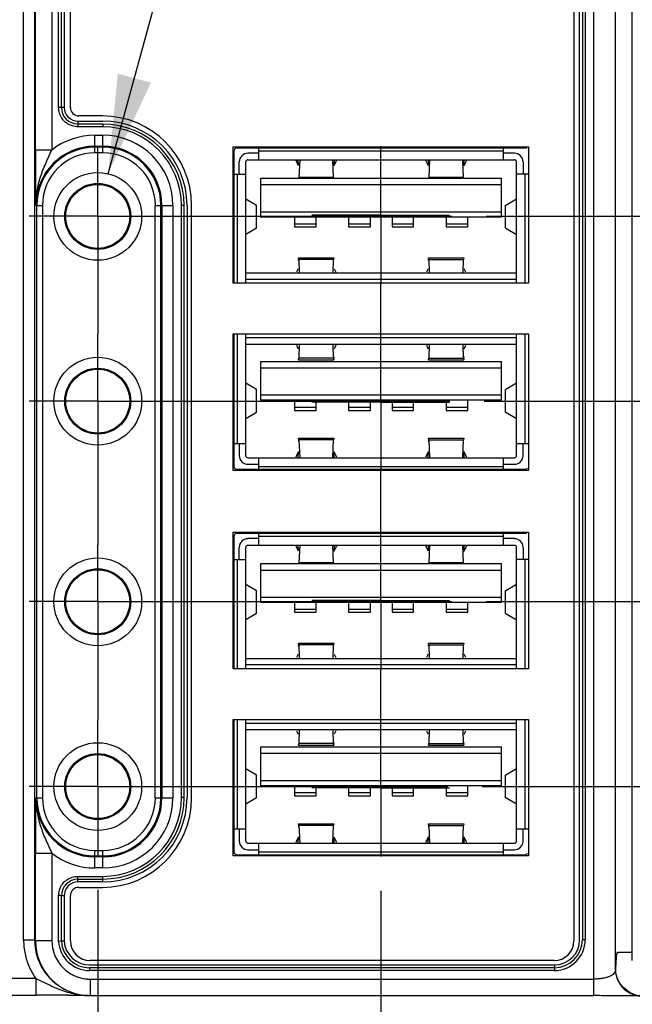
# Model space of a CAD drawing. Header units: inches. Extents: x 0 to 34, y 0 to 22.
# Tile 36 of 68: x 10.2 to 11.3, y 14.8 to 16.6. Entities that reach past the tile are written whole.
import ezdxf

# ---------------------------------------------------------------- set-up
doc = ezdxf.new("R2010")
doc.units = ezdxf.units.IN
doc.header["$LTSCALE"] = 1.87
doc.header["$MEASUREMENT"] = 0
doc.linetypes.add('CENTER', pattern=[0.6, 0.375, -0.075, 0.075, -0.075])
doc.layers.get('0').update_dxf_attribs({"linetype": 'CONTINUOUS'})
for name, color, linetype in [('DEFAULT_1', 7, 'CENTER'), ('DETAIL', 7, 'CONTINUOUS'), ('DIMENSIONS', 7, 'CONTINUOUS')]:
    doc.layers.add(name, color=color, linetype=linetype)
doc.styles.get("Standard").update_dxf_attribs({"font": 'txt', "width": 0.8})
doc.dimstyles.new('DIMSTYLE_1', dxfattribs={"dimtxt": 0.125, "dimasz": 0.18, "dimexe": 0.18, "dimexo": 0.0625, "dimgap": 0.09, "dimtad": 0, "dimtih": 1, "dimtoh": 1, "dimzin": 4, "dimdsep": 46, "dimtxsty": 'STANDARD', "dimblk": '_FILLED', "dimblk1": '_FILLED', "dimblk2": '_FILLED', "dimcen": 0.09, "dimadec": 0, "dimazin": 0, "dimtp": 0.01, "dimtm": 0.01, "dimtfac": 1, "dimtofl": 0, "dimtmove": 0, "dimatfit": 3, "dimldrblk": '_FILLED', "dimfxl": 1, "dimtolj": 1, "dimtzin": 4, "dimarcsym": 0})
doc.dimstyles.get("Standard").update_dxf_attribs({"dimtxt": 0.125, "dimasz": 0.18, "dimexe": 0.18, "dimexo": 0.0625, "dimgap": 0.09, "dimtad": 0, "dimtih": 1, "dimtoh": 1, "dimdec": 3, "dimzin": 4, "dimdsep": 46, "dimtxsty": 'STANDARD', "dimblk": '_FILLED', "dimblk1": '_FILLED', "dimblk2": '_FILLED', "dimcen": 0.09, "dimadec": 0, "dimazin": 0, "dimtol": 1, "dimtp": 0.01, "dimtm": 0.01, "dimtfac": 1, "dimtdec": 3, "dimtofl": 0, "dimtmove": 0, "dimatfit": 3, "dimldrblk": '_FILLED', "dimfxl": 1, "dimtolj": 1, "dimtzin": 4, "dimarcsym": 0})

# ---------------------------------------------------------------- blocks, each defined once
blk = doc.blocks.new('*D21')
at = {"layer": 'DIMENSIONS', "color": 2, "linetype": 'CONTINUOUS'}
blk.add_line((10.1887, 18.0266), (5.3248, 18.0266), dxfattribs=at)
at = {"layer": 'DIMENSIONS', "color": 2, "linetype": 'CONTINUOUS', "insert": (5.2623, 18.0891), "char_height": 0.125, "width": 1.125, "attachment_point": 3, "line_spacing_factor": 0.9}
blk.add_mtext('3.25{\\Ftxt.shx;\\W1.000000;\\H0.125000; }[82.4]', dxfattribs=at)
blk = doc.blocks.new('_FILLED')
at = {"color": 0, "linetype": 'BYBLOCK'}
blk.add_solid([(0, 0), (-1, 0.1736), (-1, -0.1736)], dxfattribs=at)
blk = doc.blocks.new('*D22')
at = {"layer": 'DIMENSIONS', "color": 2, "linetype": 'CONTINUOUS'}
blk.add_line((10.9927, 15.1576), (22.5948, 15.1576), dxfattribs=at)
at = {"layer": 'DIMENSIONS', "color": 2, "linetype": 'CONTINUOUS', "insert": (22.6573, 15.2201), "char_height": 0.125, "width": 0.925, "attachment_point": 1, "line_spacing_factor": 0.9}
blk.add_mtext('.38{\\Ftxt.shx;\\W1.000000;\\H0.125000; }[9.6]', dxfattribs=at)
blk = doc.blocks.new('*D23')
at = {"layer": 'DIMENSIONS', "color": 2, "linetype": 'CONTINUOUS'}
blk.add_line((11, 15.4936), (22.5948, 15.4936), dxfattribs=at)
at = {"layer": 'DIMENSIONS', "color": 2, "linetype": 'CONTINUOUS', "insert": (22.6573, 15.5561), "char_height": 0.125, "width": 1.025, "attachment_point": 1, "line_spacing_factor": 0.9}
blk.add_mtext('.71{\\Ftxt.shx;\\W1.000000;\\H0.125000; }[18.1]', dxfattribs=at)
blk = doc.blocks.new('*D24')
at = {"layer": 'DIMENSIONS', "color": 2, "linetype": 'CONTINUOUS'}
blk.add_line((10.9963, 15.8576), (22.5948, 15.8576), dxfattribs=at)
at = {"layer": 'DIMENSIONS', "color": 2, "linetype": 'CONTINUOUS', "insert": (22.6573, 15.9201), "char_height": 0.125, "width": 1.125, "attachment_point": 1, "line_spacing_factor": 0.9}
blk.add_mtext('1.08{\\Ftxt.shx;\\W1.000000;\\H0.125000; }[27.3]', dxfattribs=at)
blk = doc.blocks.new('*D25')
at = {"layer": 'DIMENSIONS', "color": 2, "linetype": 'CONTINUOUS'}
blk.add_line((11, 16.1936), (22.5948, 16.1936), dxfattribs=at)
at = {"layer": 'DIMENSIONS', "color": 2, "linetype": 'CONTINUOUS', "insert": (22.6573, 16.2561), "char_height": 0.125, "width": 1.125, "attachment_point": 1, "line_spacing_factor": 0.9}
blk.add_mtext('1.41{\\Ftxt.shx;\\W1.000000;\\H0.125000; }[35.9]', dxfattribs=at)
blk = doc.blocks.new('*D36')
at = {"layer": 'DIMENSIONS', "color": 2, "linetype": 'CONTINUOUS'}
blk.add_line((10.2943, 14.97), (10.2943, 14.0749), dxfattribs=at)
at = {"layer": 'DIMENSIONS', "color": 2, "linetype": 'CONTINUOUS', "insert": (10.2318, 14.0124), "char_height": 0.125, "width": 1.225, "attachment_point": 3, "rotation": 90, "line_spacing_factor": 0.9}
blk.add_mtext('4.28{\\Ftxt.shx;\\W1.000000;\\H0.125000; }[108.8]', dxfattribs=at)
blk = doc.blocks.new('*D37')
at = {"layer": 'DIMENSIONS', "color": 2, "linetype": 'CONTINUOUS'}
blk.add_line((10.8083, 14.968), (10.8083, 14.0749), dxfattribs=at)
at = {"layer": 'DIMENSIONS', "color": 2, "linetype": 'CONTINUOUS', "insert": (10.7458, 14.0124), "char_height": 0.125, "width": 1.225, "attachment_point": 3, "rotation": 90, "line_spacing_factor": 0.9}
blk.add_mtext('4.80{\\Ftxt.shx;\\W1.000000;\\H0.125000; }[121.8]', dxfattribs=at)
blk = doc.blocks.new('*D41')
at = {"layer": 'DIMENSIONS', "color": 2, "linetype": 'CONTINUOUS'}
blk.add_line((11.4433, 14.753), (11.4433, 14.0749), dxfattribs=at)
at = {"layer": 'DIMENSIONS', "color": 2, "linetype": 'CONTINUOUS', "insert": (11.3808, 14.0124), "char_height": 0.125, "width": 1.225, "attachment_point": 3, "rotation": 90, "line_spacing_factor": 0.9}
blk.add_mtext('5.43{\\Ftxt.shx;\\W1.000000;\\H0.125000; }[137.9]', dxfattribs=at)
blk = doc.blocks.new('*D42')
at = {"layer": 'DIMENSIONS', "color": 2, "linetype": 'CONTINUOUS'}
blk.add_line((16.2493, 15.239), (16.2493, 14.0749), dxfattribs=at)
at = {"layer": 'DIMENSIONS', "color": 2, "linetype": 'CONTINUOUS', "insert": (16.1868, 14.0124), "char_height": 0.125, "width": 1.125, "attachment_point": 3, "rotation": 90, "line_spacing_factor": 0.9}
blk.add_mtext('10.24{\\Ftxt.shx;\\W1.000000;\\H0.125000; }[260]', dxfattribs=at)
blk = doc.blocks.new('*D43')
at = {"layer": 'DIMENSIONS', "color": 2, "linetype": 'CONTINUOUS'}
blk.add_line((19.0763, 15.455), (19.0763, 14.0749), dxfattribs=at)
at = {"layer": 'DIMENSIONS', "color": 2, "linetype": 'CONTINUOUS', "insert": (19.0138, 14.0124), "char_height": 0.125, "width": 1.325, "attachment_point": 3, "rotation": 90, "line_spacing_factor": 0.9}
blk.add_mtext('13.06{\\Ftxt.shx;\\W1.000000;\\H0.125000; }[331.8]', dxfattribs=at)
blk = doc.blocks.new('*D44')
at = {"layer": 'DIMENSIONS', "color": 2, "linetype": 'CONTINUOUS'}
blk.add_line((20.1763, 15.455), (20.1763, 14.0749), dxfattribs=at)
at = {"layer": 'DIMENSIONS', "color": 2, "linetype": 'CONTINUOUS', "insert": (20.1138, 14.0124), "char_height": 0.125, "width": 1.325, "attachment_point": 3, "rotation": 90, "line_spacing_factor": 0.9}
blk.add_mtext('14.16{\\Ftxt.shx;\\W1.000000;\\H0.125000; }[359.8]', dxfattribs=at)
blk = doc.blocks.new('*D45')
at = {"layer": 'DIMENSIONS', "color": 2, "linetype": 'CONTINUOUS'}
blk.add_line((21.9073, 14.8083), (21.9073, 14.0749), dxfattribs=at)
at = {"layer": 'DIMENSIONS', "color": 2, "linetype": 'CONTINUOUS', "insert": (21.8448, 14.0124), "char_height": 0.125, "width": 1.325, "attachment_point": 3, "rotation": 90, "line_spacing_factor": 0.9}
blk.add_mtext('15.90{\\Ftxt.shx;\\W1.000000;\\H0.125000; }[403.7]', dxfattribs=at)

msp = doc.modelspace()

# ---------------------------------------------------------------- linework, layer by layer
at = {"color": 7, "linetype": 'CONTINUOUS'}
for p, q in [((11.1951, 18.1853), (11.1951, 14.7779)), ((11.2351, 14.8256), (11.2351, 18.1827)), ((11.2656, 14.8415), (11.2656, 18.1517)), ((10.1594, 14.8786), (10.1594, 18.1146)), ((10.1794, 18.1146), (10.1794, 14.8786)), ((11.1595, 18.1146), (11.1595, 14.8776)), ((11.1699, 14.8796), (11.1699, 18.1147)), ((11.175, 18.1147), (11.175, 14.8796)), ((11.18, 18.1147), (11.18, 14.8796)), ((10.1808, 16.3138), (10.1808, 17.9371)), ((10.2108, 17.8597), (10.2108, 16.3138)), ((10.223, 16.3909), (10.223, 17.7842)), ((10.228, 16.3909), (10.228, 17.7842)), ((10.2332, 17.7845), (10.2332, 16.3911)), ((10.2445, 16.3906), (10.2445, 17.7866)), ((10.228, 16.3909), (10.223, 16.3909)), ((10.2332, 16.3911), (10.2289, 16.3911)), ((10.2582, 16.3661), (10.3031, 16.3661)), ((10.2582, 16.3661), (10.2582, 16.3618)), ((10.3025, 16.3756), (10.2595, 16.3756)), ((10.3031, 16.3609), (10.258, 16.3609)), ((10.258, 16.3609), (10.258, 16.3602)), ((10.258, 16.3602), (10.258, 16.3559)), ((10.3031, 16.3559), (10.258, 16.3559)), ((10.3031, 16.3609), (10.3031, 16.3559)), ((10.2891, 16.3087), (10.2891, 16.3407)), ((10.2891, 16.3407), (10.3033, 16.3407)), ((10.3033, 16.3087), (10.3033, 16.3407)), ((10.1808, 16.3138), (10.2108, 16.3138)), ((10.2891, 16.3207), (10.3033, 16.3207)), ((10.3033, 16.3187), (10.2891, 16.3187)), ((10.3033, 16.3087), (10.2891, 16.3087)), ((10.54, 16.0716), (10.54, 16.3196)), ((10.54, 16.3196), (11.077, 16.3196)), ((10.5417, 16.3123), (10.5417, 16.0716)), ((10.5417, 16.3123), (10.5417, 16.3123)), ((10.5467, 16.3173), (10.5467, 16.3173)), ((11.0711, 16.3173), (10.5467, 16.3173)), ((10.5867, 16.2961), (10.5867, 16.3173)), ((11.0316, 16.3118), (10.5867, 16.3118)), ((11.0316, 16.2961), (11.0316, 16.3173)), ((11.0711, 16.3173), (11.0711, 16.3173)), ((11.077, 16.3196), (11.077, 16.0716)), ((10.5513, 16.2699), (10.5513, 16.2921)), ((10.5631, 16.0716), (10.5631, 16.2921)), ((10.5867, 16.3079), (10.5671, 16.3079)), ((10.5671, 16.2961), (11.0513, 16.2961)), ((10.6538, 16.295), (10.6585, 16.2856)), ((10.659, 16.2858), (10.6586, 16.2963)), ((10.6611, 16.2961), (10.6595, 16.2637)), ((10.7226, 16.2637), (10.7211, 16.2961)), ((10.7235, 16.2965), (10.7232, 16.2847)), ((10.7237, 16.2856), (10.7284, 16.295)), ((10.89, 16.295), (10.8947, 16.2856)), ((10.8952, 16.2858), (10.8949, 16.2963)), ((10.8973, 16.2961), (10.8957, 16.2637)), ((10.9589, 16.2637), (10.9573, 16.2961)), ((10.9597, 16.2965), (10.9594, 16.2847)), ((10.9599, 16.2856), (10.9646, 16.295)), ((11.0513, 16.3079), (11.0316, 16.3079)), ((11.0552, 16.0716), (11.0552, 16.2921)), ((11.0671, 16.2921), (11.0671, 16.2699)), ((10.5417, 16.2699), (10.5631, 16.2699)), ((10.5474, 16.2699), (10.5474, 16.0716)), ((10.5907, 16.1917), (10.5907, 16.2626)), ((10.5907, 16.2626), (11.0277, 16.2626)), ((10.7226, 16.2637), (10.6595, 16.2637)), ((10.9589, 16.2637), (10.8957, 16.2637)), ((11.0277, 16.1917), (11.0277, 16.2626)), ((11.0761, 16.2699), (11.0552, 16.2699)), ((11.071, 16.0716), (11.071, 16.2699)), ((10.5907, 16.2508), (11.0277, 16.2508)), ((10.5631, 16.2252), (10.5828, 16.2138)), ((11.0355, 16.2138), (11.0552, 16.2252)), ((10.1816, 16.2132), (10.1936, 16.2132)), ((10.1836, 15.1372), (10.1836, 16.2132)), ((10.1936, 16.2132), (10.1936, 15.1372)), ((10.3987, 15.1372), (10.3987, 16.2132)), ((10.3987, 16.2132), (10.4307, 16.2132)), ((10.4087, 15.1372), (10.4087, 16.2132)), ((10.4107, 16.2132), (10.4107, 15.1372)), ((10.4307, 16.2132), (10.4307, 15.1372)), ((10.4463, 15.1378), (10.4463, 16.2127)), ((10.4513, 16.2127), (10.4463, 16.2127)), ((10.4513, 15.1378), (10.4513, 16.2127)), ((10.4565, 16.2127), (10.4565, 15.1378)), ((10.4645, 15.1366), (10.4645, 16.2136)), ((10.5828, 16.1717), (10.5828, 16.2138)), ((10.5907, 16.2016), (11.0277, 16.2016)), ((11.0354, 16.1718), (11.0354, 16.2137)), ((11.0354, 16.2137), (11.0354, 16.2137)), ((11.0277, 16.1917), (10.5907, 16.1917)), ((10.6517, 16.1917), (10.6517, 16.1742)), ((10.6911, 16.1742), (10.6911, 16.1917)), ((10.7501, 16.1917), (10.7501, 16.1742)), ((10.7895, 16.1742), (10.7895, 16.1917)), ((10.8289, 16.1917), (10.8289, 16.1742)), ((10.8682, 16.1742), (10.8682, 16.1917)), ((10.9273, 16.1917), (10.9273, 16.1742)), ((10.9667, 16.1742), (10.9667, 16.1917)), ((10.5828, 16.1717), (10.5631, 16.1603)), ((10.6517, 16.1797), (10.6911, 16.1797)), ((10.6517, 16.1742), (10.6911, 16.1742)), ((10.7501, 16.1797), (10.7895, 16.1797)), ((10.7501, 16.1742), (10.7895, 16.1742)), ((10.8289, 16.1797), (10.8682, 16.1797)), ((10.8289, 16.1742), (10.8682, 16.1742)), ((10.9273, 16.1797), (10.9667, 16.1797)), ((10.9273, 16.1742), (10.9667, 16.1742)), ((11.0355, 16.1717), (11.0552, 16.1603)), ((10.659, 16.1179), (10.7232, 16.1179)), ((10.6593, 16.115), (10.659, 16.1179)), ((10.6593, 16.115), (10.6604, 16.0904)), ((10.7228, 16.115), (10.6593, 16.115)), ((10.7217, 16.0904), (10.7228, 16.115)), ((10.7232, 16.1179), (10.7228, 16.115)), ((10.7234, 16.1166), (10.7232, 16.1179)), ((10.8952, 16.1179), (10.9594, 16.1179)), ((10.8955, 16.115), (10.8952, 16.1179)), ((10.8955, 16.115), (10.8967, 16.0904)), ((10.8955, 16.115), (10.9591, 16.115)), ((10.9579, 16.0904), (10.9591, 16.115)), ((10.9594, 16.1179), (10.9591, 16.115)), ((10.9596, 16.1166), (10.9594, 16.1179)), ((10.6583, 16.0982), (10.6553, 16.0918)), ((10.7238, 16.0982), (10.7268, 16.0918)), ((10.8945, 16.0982), (10.8915, 16.0918)), ((10.963, 16.0918), (10.96, 16.0982)), ((10.5631, 16.0904), (11.0552, 16.0904)), ((11.0552, 16.0786), (10.5631, 16.0786)), ((11.077, 16.0716), (10.54, 16.0716)), ((10.54, 15.7316), (10.54, 15.9796)), ((10.54, 15.9796), (11.077, 15.9796)), ((10.5417, 15.9796), (10.5417, 15.7389)), ((10.5474, 15.9796), (10.5474, 15.7809)), ((10.5631, 15.7587), (10.5631, 15.9796)), ((11.0552, 15.9723), (10.5631, 15.9723)), ((11.0552, 15.7587), (11.0552, 15.9796)), ((11.071, 15.7809), (11.071, 15.9796)), ((11.077, 15.9796), (11.077, 15.7316)), ((11.0552, 15.9604), (10.5631, 15.9604)), ((10.6553, 15.959), (10.6583, 15.9526)), ((10.6604, 15.9604), (10.6593, 15.9358)), ((10.7228, 15.9358), (10.7217, 15.9604)), ((10.7268, 15.959), (10.7238, 15.9526)), ((10.8915, 15.959), (10.8945, 15.9526)), ((10.8967, 15.9604), (10.8955, 15.9358)), ((10.9591, 15.9358), (10.9579, 15.9604)), ((10.96, 15.9526), (10.963, 15.959)), ((10.6588, 15.9342), (10.659, 15.9329)), ((10.659, 15.9329), (10.6593, 15.9358)), ((10.7228, 15.9358), (10.6593, 15.9358)), ((10.7228, 15.9358), (10.7232, 15.9329)), ((10.895, 15.9342), (10.8952, 15.9329)), ((10.8952, 15.9329), (10.8955, 15.9358)), ((10.8955, 15.9358), (10.9591, 15.9358)), ((10.9591, 15.9358), (10.9594, 15.9329)), ((10.5907, 15.8591), (10.5907, 15.9299)), ((10.5907, 15.9299), (11.0277, 15.9299)), ((10.5907, 15.9181), (11.0277, 15.9181)), ((10.659, 15.9329), (10.7232, 15.9329)), ((10.8952, 15.9329), (10.9594, 15.9329)), ((11.0277, 15.8591), (11.0277, 15.9299)), ((10.5631, 15.8906), (10.5828, 15.8791)), ((11.0355, 15.8791), (11.0552, 15.8906)), ((10.5828, 15.837), (10.5828, 15.8791)), ((10.5907, 15.8689), (11.0277, 15.8689)), ((11.0354, 15.8371), (11.0354, 15.879)), ((11.0354, 15.879), (11.0354, 15.879)), ((11.0277, 15.8591), (10.5907, 15.8591)), ((10.6517, 15.8591), (10.6517, 15.8409)), ((10.6517, 15.8467), (10.6911, 15.8467)), ((10.6911, 15.8409), (10.6911, 15.8591)), ((10.7501, 15.8591), (10.7501, 15.8409)), ((10.7501, 15.8467), (10.7895, 15.8467)), ((10.7895, 15.8409), (10.7895, 15.8591)), ((10.8289, 15.8591), (10.8289, 15.8409)), ((10.8289, 15.8467), (10.8682, 15.8467)), ((10.8682, 15.8409), (10.8682, 15.8591)), ((10.9273, 15.8591), (10.9273, 15.8409)), ((10.9273, 15.8467), (10.9667, 15.8467)), ((10.9667, 15.8409), (10.9667, 15.8591)), ((10.5828, 15.837), (10.5631, 15.8256)), ((10.6517, 15.8409), (10.6911, 15.8409)), ((10.7501, 15.8409), (10.7895, 15.8409)), ((10.8289, 15.8409), (10.8682, 15.8409)), ((10.9273, 15.8409), (10.9667, 15.8409)), ((11.0552, 15.8256), (11.0355, 15.837)), ((10.6592, 15.7902), (10.723, 15.7902)), ((10.6595, 15.7872), (10.6592, 15.7902)), ((10.723, 15.7902), (10.7226, 15.7872)), ((10.7232, 15.7885), (10.723, 15.7902)), ((10.8954, 15.7902), (10.9592, 15.7902)), ((10.8957, 15.7872), (10.8954, 15.7902)), ((10.9592, 15.7902), (10.9589, 15.7872)), ((10.9594, 15.7885), (10.9592, 15.7902)), ((10.5417, 15.7809), (10.5631, 15.7809)), ((10.5513, 15.7809), (10.5513, 15.7587)), ((10.6595, 15.7872), (10.6611, 15.7547)), ((10.7226, 15.7872), (10.6595, 15.7872)), ((10.7211, 15.7547), (10.7226, 15.7872)), ((10.8957, 15.7872), (10.8973, 15.7547)), ((10.8957, 15.7872), (10.9589, 15.7872)), ((10.9573, 15.7547), (10.9589, 15.7872)), ((11.0552, 15.7809), (11.0761, 15.7809)), ((11.0671, 15.7587), (11.0671, 15.7809)), ((10.5671, 15.7547), (11.0513, 15.7547)), ((10.5867, 15.7339), (10.5867, 15.7547)), ((10.6585, 15.7652), (10.6538, 15.7558)), ((10.6586, 15.7543), (10.659, 15.7661)), ((10.7235, 15.7545), (10.7232, 15.7661)), ((10.7284, 15.7558), (10.7237, 15.7652)), ((10.8947, 15.7652), (10.89, 15.7558)), ((10.8948, 15.7543), (10.8952, 15.7661)), ((10.9646, 15.7558), (10.9599, 15.7652)), ((11.0316, 15.7339), (11.0316, 15.7547)), ((10.5417, 15.7389), (10.5417, 15.7389)), ((10.5671, 15.7429), (10.5867, 15.7429)), ((10.5867, 15.739), (11.0316, 15.739)), ((11.0316, 15.7429), (11.0513, 15.7429)), ((11.077, 15.7316), (10.54, 15.7316)), ((10.5467, 15.7339), (10.5467, 15.7339)), ((10.5467, 15.7339), (11.0711, 15.7339)), ((11.0711, 15.7339), (11.0711, 15.7339)), ((10.54, 15.3716), (10.54, 15.6196)), ((10.54, 15.6196), (11.077, 15.6196)), ((10.5417, 15.6123), (10.5417, 15.3716)), ((10.5417, 15.6123), (10.5417, 15.6123)), ((10.5467, 15.6173), (10.5467, 15.6173)), ((11.0711, 15.6173), (10.5467, 15.6173)), ((10.5867, 15.5961), (10.5867, 15.6173)), ((11.0316, 15.6118), (10.5867, 15.6118)), ((11.0316, 15.5961), (11.0316, 15.6173)), ((11.0711, 15.6173), (11.0711, 15.6173)), ((11.077, 15.6196), (11.077, 15.3716)), ((10.5867, 15.6079), (10.5671, 15.6079)), ((10.5671, 15.5961), (11.0513, 15.5961)), ((10.6538, 15.595), (10.6585, 15.5856)), ((10.659, 15.5858), (10.6586, 15.5963)), ((10.6611, 15.5961), (10.6595, 15.5637)), ((10.7226, 15.5637), (10.7211, 15.5961)), ((10.7235, 15.5965), (10.7232, 15.5847)), ((10.7237, 15.5856), (10.7284, 15.595)), ((10.89, 15.595), (10.8947, 15.5856)), ((10.8952, 15.5858), (10.8949, 15.5963)), ((10.8973, 15.5961), (10.8957, 15.5637)), ((10.9589, 15.5637), (10.9573, 15.5961)), ((10.9597, 15.5965), (10.9594, 15.5847)), ((10.9599, 15.5856), (10.9646, 15.595)), ((11.0513, 15.6079), (11.0316, 15.6079)), ((10.5513, 15.5699), (10.5513, 15.5921)), ((10.5631, 15.3716), (10.5631, 15.5921)), ((11.0552, 15.3716), (11.0552, 15.5921)), ((11.0671, 15.5921), (11.0671, 15.5699)), ((10.5417, 15.5699), (10.5631, 15.5699)), ((10.5474, 15.5699), (10.5474, 15.3716)), ((10.5907, 15.4917), (10.5907, 15.5626)), ((10.5907, 15.5626), (11.0277, 15.5626)), ((10.7226, 15.5637), (10.6595, 15.5637)), ((10.9589, 15.5637), (10.8957, 15.5637)), ((11.0277, 15.4917), (11.0277, 15.5626)), ((11.0761, 15.5699), (11.0552, 15.5699)), ((11.071, 15.3716), (11.071, 15.5699)), ((10.5907, 15.5508), (11.0277, 15.5508)), ((10.5631, 15.5252), (10.5828, 15.5138)), ((11.0355, 15.5138), (11.0552, 15.5252)), ((10.5828, 15.4717), (10.5828, 15.5138)), ((11.0354, 15.4718), (11.0354, 15.5137)), ((11.0354, 15.5137), (11.0354, 15.5137)), ((10.5907, 15.5016), (11.0277, 15.5016)), ((11.0277, 15.4917), (10.5907, 15.4917)), ((10.6517, 15.4917), (10.6517, 15.4742)), ((10.6911, 15.4742), (10.6911, 15.4917)), ((10.7501, 15.4917), (10.7501, 15.4742)), ((10.7895, 15.4742), (10.7895, 15.4917)), ((10.8289, 15.4917), (10.8289, 15.4742)), ((10.8682, 15.4742), (10.8682, 15.4917)), ((10.9273, 15.4917), (10.9273, 15.4742)), ((10.9667, 15.4742), (10.9667, 15.4917)), ((10.5828, 15.4717), (10.5631, 15.4603)), ((10.6517, 15.4797), (10.6911, 15.4797)), ((10.6517, 15.4742), (10.6911, 15.4742)), ((10.7501, 15.4797), (10.7895, 15.4797)), ((10.7501, 15.4742), (10.7895, 15.4742)), ((10.8289, 15.4797), (10.8682, 15.4797)), ((10.8289, 15.4742), (10.8682, 15.4742)), ((10.9273, 15.4797), (10.9667, 15.4797)), ((10.9273, 15.4742), (10.9667, 15.4742)), ((11.0355, 15.4717), (11.0552, 15.4603)), ((10.659, 15.4179), (10.7232, 15.4179)), ((10.6593, 15.415), (10.659, 15.4179)), ((10.6593, 15.415), (10.6604, 15.3904)), ((10.7228, 15.415), (10.6593, 15.415)), ((10.7217, 15.3904), (10.7228, 15.415)), ((10.7232, 15.4179), (10.7228, 15.415)), ((10.7234, 15.4166), (10.7232, 15.4179)), ((10.8952, 15.4179), (10.9594, 15.4179)), ((10.8955, 15.415), (10.8952, 15.4179)), ((10.8955, 15.415), (10.8967, 15.3904)), ((10.8955, 15.415), (10.9591, 15.415)), ((10.9579, 15.3904), (10.9591, 15.415)), ((10.9594, 15.4179), (10.9591, 15.415)), ((10.9596, 15.4166), (10.9594, 15.4179)), ((10.6583, 15.3982), (10.6553, 15.3918)), ((10.7238, 15.3982), (10.7268, 15.3918)), ((10.8945, 15.3982), (10.8915, 15.3918)), ((10.963, 15.3918), (10.96, 15.3982)), ((10.5631, 15.3904), (11.0552, 15.3904)), ((11.077, 15.3716), (10.54, 15.3716)), ((11.0552, 15.3786), (10.5631, 15.3786)), ((10.54, 15.0316), (10.54, 15.2796)), ((10.54, 15.2796), (11.077, 15.2796)), ((10.5417, 15.2796), (10.5417, 15.0389)), ((10.5474, 15.2796), (10.5474, 15.0809)), ((10.5631, 15.0587), (10.5631, 15.2796)), ((11.0552, 15.2723), (10.5631, 15.2723)), ((11.0552, 15.0587), (11.0552, 15.2796)), ((11.071, 15.0809), (11.071, 15.2796)), ((11.077, 15.2796), (11.077, 15.0316)), ((11.0552, 15.2604), (10.5631, 15.2604)), ((10.6553, 15.259), (10.6583, 15.2526)), ((10.6604, 15.2604), (10.6593, 15.2358)), ((10.7228, 15.2358), (10.7217, 15.2604)), ((10.7268, 15.259), (10.7238, 15.2526)), ((10.8915, 15.259), (10.8945, 15.2526)), ((10.8967, 15.2604), (10.8955, 15.2358)), ((10.9591, 15.2358), (10.9579, 15.2604)), ((10.96, 15.2526), (10.963, 15.259)), ((10.659, 15.2329), (10.6593, 15.2358)), ((10.7228, 15.2358), (10.6593, 15.2358)), ((10.7228, 15.2358), (10.7232, 15.2329)), ((10.8952, 15.2329), (10.8955, 15.2358)), ((10.8955, 15.2358), (10.9591, 15.2358)), ((10.9591, 15.2358), (10.9594, 15.2329)), ((10.5907, 15.1591), (10.5907, 15.2299)), ((10.5907, 15.2299), (11.0277, 15.2299)), ((10.5907, 15.2181), (11.0277, 15.2181)), ((10.6588, 15.2342), (10.659, 15.2329)), ((10.659, 15.2329), (10.7232, 15.2329)), ((10.895, 15.2342), (10.8952, 15.2329)), ((10.8952, 15.2329), (10.9594, 15.2329)), ((11.0277, 15.1591), (11.0277, 15.2299)), ((10.5631, 15.1906), (10.5828, 15.1791)), ((11.0355, 15.1791), (11.0552, 15.1906)), ((10.5828, 15.137), (10.5828, 15.1791)), ((10.5907, 15.1689), (11.0277, 15.1689)), ((11.0354, 15.1371), (11.0354, 15.179)), ((11.0354, 15.179), (11.0354, 15.179)), ((11.0277, 15.1591), (10.5907, 15.1591)), ((10.6517, 15.1591), (10.6517, 15.1409)), ((10.6517, 15.1467), (10.6911, 15.1467)), ((10.6911, 15.1409), (10.6911, 15.1591)), ((10.7501, 15.1591), (10.7501, 15.1409)), ((10.7501, 15.1467), (10.7895, 15.1467)), ((10.7895, 15.1409), (10.7895, 15.1591)), ((10.8289, 15.1591), (10.8289, 15.1409)), ((10.8289, 15.1467), (10.8682, 15.1467)), ((10.8682, 15.1409), (10.8682, 15.1591)), ((10.9273, 15.1591), (10.9273, 15.1409)), ((10.9273, 15.1467), (10.9667, 15.1467)), ((10.9667, 15.1409), (10.9667, 15.1591)), ((10.1816, 15.1372), (10.1936, 15.1372)), ((10.3987, 15.1372), (10.4307, 15.1372)), ((10.4513, 15.1378), (10.4463, 15.1378)), ((10.5828, 15.137), (10.5631, 15.1256)), ((10.6517, 15.1409), (10.6911, 15.1409)), ((10.7501, 15.1409), (10.7895, 15.1409)), ((10.8289, 15.1409), (10.8682, 15.1409)), ((10.9273, 15.1409), (10.9667, 15.1409)), ((11.0552, 15.1256), (11.0355, 15.137)), ((10.5417, 15.0809), (10.5631, 15.0809)), ((10.5513, 15.0809), (10.5513, 15.0587)), ((10.6592, 15.0902), (10.723, 15.0902)), ((10.6595, 15.0872), (10.6592, 15.0902)), ((10.6595, 15.0872), (10.6611, 15.0547)), ((10.7226, 15.0872), (10.6595, 15.0872)), ((10.7211, 15.0547), (10.7226, 15.0872)), ((10.723, 15.0902), (10.7226, 15.0872)), ((10.7232, 15.0885), (10.723, 15.0902)), ((10.8954, 15.0902), (10.9592, 15.0902)), ((10.8957, 15.0872), (10.8954, 15.0902)), ((10.8957, 15.0872), (10.8973, 15.0547)), ((10.8957, 15.0872), (10.9589, 15.0872)), ((10.9573, 15.0547), (10.9589, 15.0872)), ((10.9592, 15.0902), (10.9589, 15.0872)), ((10.9594, 15.0885), (10.9592, 15.0902)), ((11.0552, 15.0809), (11.0761, 15.0809)), ((11.0671, 15.0587), (11.0671, 15.0809)), ((10.6585, 15.0652), (10.6538, 15.0558)), ((10.6586, 15.0543), (10.659, 15.0661)), ((10.7235, 15.0545), (10.7232, 15.0661)), ((10.7284, 15.0558), (10.7237, 15.0652)), ((10.8947, 15.0652), (10.89, 15.0558)), ((10.8948, 15.0543), (10.8952, 15.0661)), ((10.9646, 15.0558), (10.9599, 15.0652)), ((10.2891, 15.0098), (10.2891, 15.0418)), ((10.2891, 15.0418), (10.3033, 15.0418)), ((10.3033, 15.0098), (10.3033, 15.0418)), ((10.5417, 15.0389), (10.5417, 15.0389)), ((10.5671, 15.0547), (11.0513, 15.0547)), ((10.5671, 15.0429), (10.5867, 15.0429)), ((10.5867, 15.0339), (10.5867, 15.0547)), ((10.5867, 15.039), (11.0316, 15.039)), ((11.0316, 15.0339), (11.0316, 15.0547)), ((11.0316, 15.0429), (11.0513, 15.0429)), ((10.1808, 14.8779), (10.1808, 15.0367)), ((10.1808, 15.0367), (10.2108, 15.0367)), ((10.2108, 15.0367), (10.2108, 14.8779)), ((10.2891, 15.0318), (10.3033, 15.0318)), ((10.3033, 15.0298), (10.2891, 15.0298)), ((11.077, 15.0316), (10.54, 15.0316)), ((10.5467, 15.0339), (10.5467, 15.0339)), ((10.5467, 15.0339), (11.0711, 15.0339)), ((11.0711, 15.0339), (11.0711, 15.0339)), ((10.3033, 15.0098), (10.2891, 15.0098)), ((10.258, 14.9896), (10.258, 14.9946)), ((10.258, 14.9946), (10.3031, 14.9946)), ((10.258, 14.9896), (10.3031, 14.9896)), ((10.2582, 14.9844), (10.2582, 14.9887)), ((10.3031, 14.9844), (10.3031, 14.9946)), ((10.3031, 14.9844), (10.2582, 14.9844)), ((10.2595, 14.9746), (10.3025, 14.9746)), ((10.223, 14.8765), (10.223, 14.9596)), ((10.228, 14.9596), (10.223, 14.9596)), ((10.228, 14.8766), (10.228, 14.9596)), ((10.2332, 14.9594), (10.2289, 14.9594)), ((10.2332, 14.9594), (10.2332, 14.8768)), ((10.2445, 14.8776), (10.2445, 14.9596)), ((10.1794, 14.8786), (10.1594, 14.8786)), ((11.175, 14.8796), (11.18, 14.8796)), ((10.1808, 14.8779), (10.2108, 14.8779)), ((10.228, 14.8766), (10.223, 14.8765)), ((10.2332, 14.8769), (10.2289, 14.8767)), ((11.2602, 14.856), (11.2502, 14.856)), ((11.2652, 14.856), (11.2602, 14.856)), ((10.2791, 14.8336), (11.1239, 14.8336)), ((10.2791, 14.8285), (10.2791, 14.8235)), ((11.1239, 14.8285), (10.2791, 14.8285)), ((11.1235, 14.8416), (10.2805, 14.8416)), ((11.1239, 14.8336), (11.1239, 14.8235)), ((10.1817, 14.809), (9.1421, 14.809)), ((10.1817, 14.809), (10.1817, 14.779)), ((10.1817, 14.809), (10.2086, 14.7961)), ((11.1239, 14.8235), (10.2791, 14.8235)), ((10.2808, 14.7779), (10.2808, 14.8079)), ((10.2808, 14.8079), (11.1951, 14.8079)), ((10.2361, 14.7884), (10.2347, 14.7891)), ((9.1421, 14.779), (10.1817, 14.779)), ((10.2407, 14.7788), (10.2766, 14.7786)), ((10.2808, 14.7779), (11.1951, 14.7779))]:
    msp.add_line(p, q, dxfattribs=at)
for centre, radius in [((10.2942, 16.1932), 0.0797), ((10.2942, 16.1932), 0.0599), ((10.2942, 16.1932), 0.0581), ((10.2942, 15.8576), 0.0797), ((10.2942, 15.8576), 0.0599), ((10.2942, 15.8576), 0.0581), ((10.2942, 15.4932), 0.0797), ((10.2942, 15.4932), 0.0599), ((10.2942, 15.4932), 0.0581), ((10.2942, 15.1576), 0.0797), ((10.2942, 15.1576), 0.0599), ((10.2942, 15.1576), 0.0581)]:
    msp.add_circle(centre, radius, dxfattribs=at)
for centre, radius, start, end in [((10.2578, 16.3909), 0.0298, 180.0195, 269.9308), ((10.2582, 16.3911), 0.025, 179.9828, 270.0062), ((10.2595, 16.3906), 0.015, 180, 270), ((10.3025, 16.2136), 0.162, 0, 90), ((10.3031, 16.2127), 0.1534, 360, 90), ((10.3031, 16.2127), 0.1482, 0, 90), ((10.3031, 16.2127), 0.1432, 360, 90), ((10.2891, 16.2132), 0.1274, 90, 127.9111), ((10.3033, 16.2132), 0.1274, 0, 90), ((10.2891, 16.2132), 0.1074, 90, 180), ((10.2891, 16.2132), 0.1055, 90, 180), ((10.2891, 16.2132), 0.0955, 90, 180), ((10.3033, 16.2132), 0.1074, 0, 90), ((10.3033, 16.2132), 0.1055, 0, 90), ((10.3033, 16.2132), 0.0955, 0, 90), ((10.5671, 16.2921), 0.0157, 90, 180), ((10.5671, 16.2921), 0.00394, 90, 180), ((11.0513, 16.2921), 0.0157, 0, 90), ((11.0513, 16.2921), 0.00394, 0, 90), ((10.7958, 16.2671), 0.0732, 182.7334, 183.5496), ((11.032, 16.2671), 0.0732, 182.7334, 183.5496), ((10.5671, 15.7587), 0.0157, 180, 270), ((10.5671, 15.7587), 0.00394, 180, 270), ((11.0513, 15.7587), 0.0157, 270, 360), ((11.0513, 15.7587), 0.00394, 270, 360), ((10.5671, 15.5921), 0.0157, 90, 180), ((10.5671, 15.5921), 0.00394, 90, 180), ((11.0513, 15.5921), 0.0157, 0, 90), ((11.0513, 15.5921), 0.00394, 0, 90), ((10.7958, 15.5671), 0.0732, 182.7334, 183.5496), ((11.032, 15.5671), 0.0732, 182.7334, 183.5496), ((10.2891, 15.1372), 0.1074, 180, 270), ((10.2891, 15.1372), 0.1055, 180, 270), ((10.2891, 15.1372), 0.0955, 180, 270), ((10.3025, 15.1366), 0.162, 270, 360), ((10.3031, 15.1378), 0.1534, 270, 0), ((10.3031, 15.1378), 0.1482, 270, 360), ((10.3031, 15.1378), 0.1432, 270, 0), ((10.3033, 15.1372), 0.1274, 270, 360), ((10.3033, 15.1372), 0.1074, 270, 360), ((10.3033, 15.1372), 0.1055, 270, 360), ((10.3033, 15.1372), 0.0955, 270, 360), ((10.5671, 15.0587), 0.0157, 180, 270), ((10.5671, 15.0587), 0.00394, 180, 270), ((11.0513, 15.0587), 0.0157, 270, 360), ((11.0513, 15.0587), 0.00394, 270, 360), ((10.2891, 15.1372), 0.1274, 232.0889, 270), ((10.258, 14.9594), 0.0298, 90.0691, 179.9811), ((10.2582, 14.9594), 0.025, 89.9828, 180.0062), ((10.2595, 14.9596), 0.015, 90, 180), ((10.2809, 14.8787), 0.1215, 180.075, 191.7409), ((10.2794, 14.8786), 0.1, 180.0412, 243.4332), ((11.1239, 14.8796), 0.0561, 270, 360), ((11.1239, 14.8796), 0.051, 270, 360), ((11.1239, 14.8796), 0.046, 270, 360), ((10.2808, 14.8779), 0.1, 180.037, 269.9813), ((10.2886, 14.879), 0.0778, 180.8247, 184.1954), ((10.2791, 14.8796), 0.0561, 183.2042, 270), ((10.2791, 14.8796), 0.051, 183.3601, 270.0001), ((10.2791, 14.8796), 0.046, 183.4803, 270), ((10.2805, 14.8776), 0.036, 180, 270), ((11.1235, 14.8776), 0.036, 270, 360), ((10.2819, 14.8854), 0.0776, 264.9953, 269.1894), ((10.1711, -0.5937), 15.3727, 89.83682, 89.96066), ((10.1837, 5.1594), 9.6196, 89.66036, 89.81416), ((10.2806, 14.9254), 0.1469, 256.6346, 264.8907)]:
    msp.add_arc(centre, radius, start, end, dxfattribs=at)
for centre in [(10.9599, 15.7691), (10.9599, 15.0691)]:
    msp.add_ellipse(centre, major_axis=(0, 0.0157), ratio=0.034921, start_param=-4.520473, end_param=-3.542177, dxfattribs=at)
for points, knots in [([(10.2257, 16.3775), (10.2253, 16.3786), (10.2237, 16.3829), (10.2231, 16.3875), (10.223, 16.3909)], [0, 0, 0, 0, 0.250731, 1, 1, 1, 1]), ([(10.2333, 16.3662), (10.2325, 16.367), (10.2294, 16.3704), (10.227, 16.3744), (10.2257, 16.3775)], [0, 0, 0, 0, 0.250746, 1, 1, 1, 1]), ([(10.2446, 16.3586), (10.2436, 16.359), (10.2394, 16.361), (10.2357, 16.3638), (10.2333, 16.3662)], [0, 0, 0, 0, 0.250491, 1, 1, 1, 1]), ([(10.258, 16.3559), (10.2546, 16.356), (10.25, 16.3566), (10.2457, 16.3582), (10.2446, 16.3586)], [0, 0, 0, 0, 0.749268, 1, 1, 1, 1]), ([(10.1808, 16.3138), (10.1808, 16.3044), (10.1808, 16.2863), (10.1811, 16.2528), (10.1814, 16.2287), (10.1816, 16.2132)], [0, 0, 0, 0, 0.279771, 0.539388, 1, 1, 1, 1]), ([(10.1816, 16.2132), (10.1816, 16.222), (10.1827, 16.2351), (10.1863, 16.2522), (10.1912, 16.2691), (10.1994, 16.2897), (10.207, 16.3057), (10.2108, 16.3138)], [0, 0, 0, 0, 0.248214, 0.372211, 0.49646, 0.746822, 1, 1, 1, 1]), ([(10.5467, 16.3173), (10.5458, 16.3173), (10.5441, 16.3168), (10.5428, 16.3155), (10.5424, 16.3148)], [0, 0, 0, 0, 0.499849, 1, 1, 1, 1]), ([(10.659, 16.1179), (10.659, 16.1179), (10.6589, 16.1178), (10.6589, 16.1176), (10.6588, 16.1171), (10.6588, 16.1166), (10.6587, 16.1159), (10.6587, 16.1146), (10.6586, 16.1136), (10.6586, 16.1129)], [0, 0, 0, 0, 0.019803, 0.070408, 0.152532, 0.265601, 0.408693, 0.580083, 1, 1, 1, 1]), ([(10.8952, 16.1179), (10.8952, 16.1179), (10.8951, 16.1178), (10.8951, 16.1176), (10.895, 16.1171), (10.895, 16.1166), (10.8949, 16.1159), (10.8949, 16.1146), (10.8948, 16.1136), (10.8948, 16.1129)], [0, 0, 0, 0, 0.019803, 0.070408, 0.152532, 0.265601, 0.408693, 0.580083, 1, 1, 1, 1]), ([(10.7232, 15.9329), (10.7232, 15.9329), (10.7232, 15.933), (10.7233, 15.9333), (10.7233, 15.9337), (10.7234, 15.9342), (10.7234, 15.935), (10.7235, 15.9362), (10.7235, 15.9372), (10.7235, 15.9379)], [0, 0, 0, 0, 0.019803, 0.070408, 0.152532, 0.265601, 0.408693, 0.580083, 1, 1, 1, 1]), ([(10.9594, 15.9329), (10.9594, 15.9329), (10.9594, 15.933), (10.9595, 15.9333), (10.9595, 15.9337), (10.9596, 15.9342), (10.9596, 15.935), (10.9597, 15.9362), (10.9597, 15.9372), (10.9598, 15.9379)], [0, 0, 0, 0, 0.019803, 0.070408, 0.152532, 0.265601, 0.408693, 0.580083, 1, 1, 1, 1]), ([(10.6592, 15.7902), (10.6592, 15.7902), (10.6591, 15.7901), (10.6591, 15.79), (10.659, 15.7897), (10.659, 15.7892), (10.6589, 15.7885), (10.6589, 15.7876), (10.6588, 15.7861), (10.6588, 15.7849), (10.6587, 15.784)], [0, 0, 0, 0, 0.006585, 0.02017, 0.071071, 0.153678, 0.267271, 0.410773, 0.582206, 1, 1, 1, 1]), ([(10.8954, 15.7902), (10.8954, 15.7902), (10.8954, 15.7901), (10.8953, 15.79), (10.8953, 15.7897), (10.8952, 15.7892), (10.8951, 15.7885), (10.8951, 15.7876), (10.895, 15.7861), (10.895, 15.7849), (10.895, 15.784)], [0, 0, 0, 0, 0.006585, 0.02017, 0.071071, 0.153678, 0.267271, 0.410773, 0.582206, 1, 1, 1, 1]), ([(10.5417, 15.7389), (10.5417, 15.738), (10.5421, 15.7363), (10.5434, 15.735), (10.5442, 15.7346)], [0, 0, 0, 0, 0.499849, 1, 1, 1, 1]), ([(11.0711, 15.7339), (11.0719, 15.7339), (11.0737, 15.7344), (11.075, 15.7356), (11.0754, 15.7364)], [0, 0, 0, 0, 0.499849, 1, 1, 1, 1]), ([(10.5467, 15.6173), (10.5458, 15.6173), (10.5441, 15.6168), (10.5428, 15.6155), (10.5424, 15.6148)], [0, 0, 0, 0, 0.499849, 1, 1, 1, 1]), ([(10.659, 15.4179), (10.659, 15.4179), (10.6589, 15.4178), (10.6589, 15.4176), (10.6588, 15.4171), (10.6588, 15.4166), (10.6587, 15.4159), (10.6587, 15.4146), (10.6586, 15.4136), (10.6586, 15.4129)], [0, 0, 0, 0, 0.019803, 0.070409, 0.152534, 0.265603, 0.408694, 0.580083, 1, 1, 1, 1]), ([(10.8952, 15.4179), (10.8952, 15.4179), (10.8951, 15.4178), (10.8951, 15.4176), (10.895, 15.4171), (10.895, 15.4166), (10.8949, 15.4159), (10.8949, 15.4146), (10.8948, 15.4136), (10.8948, 15.4129)], [0, 0, 0, 0, 0.019803, 0.070409, 0.152534, 0.265603, 0.408694, 0.580083, 1, 1, 1, 1]), ([(10.7232, 15.2329), (10.7232, 15.2329), (10.7232, 15.233), (10.7233, 15.2333), (10.7233, 15.2337), (10.7234, 15.2342), (10.7234, 15.235), (10.7235, 15.2362), (10.7235, 15.2372), (10.7235, 15.2379)], [0, 0, 0, 0, 0.019803, 0.070409, 0.152533, 0.265602, 0.408693, 0.580083, 1, 1, 1, 1]), ([(10.9594, 15.2329), (10.9594, 15.2329), (10.9594, 15.233), (10.9595, 15.2333), (10.9595, 15.2337), (10.9596, 15.2342), (10.9596, 15.235), (10.9597, 15.2362), (10.9597, 15.2372), (10.9598, 15.2379)], [0, 0, 0, 0, 0.019803, 0.070409, 0.152533, 0.265602, 0.408693, 0.580083, 1, 1, 1, 1]), ([(10.1816, 15.1372), (10.1814, 15.1218), (10.1811, 15.0977), (10.1808, 15.0642), (10.1808, 15.0461), (10.1808, 15.0367)], [0, 0, 0, 0, 0.460701, 0.720224, 1, 1, 1, 1]), ([(10.1816, 15.1372), (10.1816, 15.1285), (10.1827, 15.1154), (10.1863, 15.0982), (10.1912, 15.0814), (10.1994, 15.0608), (10.207, 15.0448), (10.2108, 15.0367)], [0, 0, 0, 0, 0.24821, 0.372204, 0.496454, 0.746822, 1, 1, 1, 1]), ([(10.6592, 15.0902), (10.6592, 15.0902), (10.6591, 15.0901), (10.6591, 15.09), (10.659, 15.0897), (10.659, 15.0892), (10.6589, 15.0885), (10.6589, 15.0876), (10.6588, 15.0861), (10.6588, 15.0849), (10.6587, 15.084)], [0, 0, 0, 0, 0.006585, 0.02017, 0.071071, 0.153678, 0.267271, 0.410773, 0.582206, 1, 1, 1, 1]), ([(10.8954, 15.0902), (10.8954, 15.0902), (10.8954, 15.0901), (10.8953, 15.09), (10.8953, 15.0897), (10.8952, 15.0892), (10.8951, 15.0885), (10.8951, 15.0876), (10.895, 15.0861), (10.895, 15.0849), (10.895, 15.084)], [0, 0, 0, 0, 0.006585, 0.02017, 0.071071, 0.153678, 0.267271, 0.410773, 0.582206, 1, 1, 1, 1]), ([(10.5417, 15.0389), (10.5417, 15.038), (10.5421, 15.0363), (10.5434, 15.035), (10.5442, 15.0346)], [0, 0, 0, 0, 0.499849, 1, 1, 1, 1]), ([(11.0711, 15.0339), (11.0719, 15.0339), (11.0737, 15.0344), (11.075, 15.0356), (11.0754, 15.0364)], [0, 0, 0, 0, 0.499849, 1, 1, 1, 1]), ([(10.2333, 14.9844), (10.2341, 14.9852), (10.2375, 14.9882), (10.2415, 14.9907), (10.2446, 14.992)], [0, 0, 0, 0, 0.250746, 1, 1, 1, 1]), ([(10.2446, 14.992), (10.2457, 14.9924), (10.25, 14.9939), (10.2546, 14.9946), (10.258, 14.9946)], [0, 0, 0, 0, 0.250731, 1, 1, 1, 1]), ([(10.223, 14.9596), (10.2231, 14.963), (10.2237, 14.9676), (10.2253, 14.9719), (10.2257, 14.973)], [0, 0, 0, 0, 0.749268, 1, 1, 1, 1]), ([(10.2257, 14.973), (10.2261, 14.9741), (10.2281, 14.9782), (10.2309, 14.9819), (10.2333, 14.9844)], [0, 0, 0, 0, 0.250491, 1, 1, 1, 1]), ([(10.211, 14.8733), (10.2114, 14.8676), (10.2128, 14.86), (10.2154, 14.8528), (10.2161, 14.8511)], [0, 0, 0, 0, 0.749625, 1, 1, 1, 1]), ([(10.162, 14.854), (10.1636, 14.8459), (10.1687, 14.8301), (10.1769, 14.8157), (10.1817, 14.809)], [0, 0, 0, 0, 0.5, 1, 1, 1, 1]), ([(10.2161, 14.8511), (10.2196, 14.8426), (10.23, 14.8271), (10.2456, 14.8166), (10.254, 14.8132)], [0, 0, 0, 0, 0.500001, 1, 1, 1, 1]), ([(11.2502, 14.856), (11.249, 14.856), (11.2474, 14.856), (11.2455, 14.856), (11.2445, 14.856), (11.2436, 14.856), (11.2426, 14.856), (11.2417, 14.856), (11.2409, 14.856), (11.2403, 14.8559), (11.2398, 14.8559), (11.2393, 14.856), (11.2388, 14.8561), (11.2383, 14.8561), (11.2377, 14.8558), (11.2372, 14.8547), (11.2368, 14.8527), (11.2363, 14.8491), (11.2359, 14.8436), (11.2355, 14.8355), (11.2352, 14.8293), (11.2351, 14.8256)], [0, 0, 0, 0, 0.088693, 0.110866, 0.133039, 0.155214, 0.17739, 0.199565, 0.22178, 0.232877, 0.243968, 0.255172, 0.266473, 0.277571, 0.290587, 0.31288, 0.357238, 0.436219, 0.561798, 0.745797, 1, 1, 1, 1]), ([(11.2351, 14.8251), (11.235, 14.8238), (11.2345, 14.8212), (11.2322, 14.8178), (11.2285, 14.8148), (11.2236, 14.8124), (11.2176, 14.8104), (11.2107, 14.809), (11.2031, 14.8081), (11.1978, 14.8079), (11.1951, 14.8079)], [0, 0, 0, 0, 0.079787, 0.163832, 0.261055, 0.3763, 0.510926, 0.662976, 0.828373, 1, 1, 1, 1]), ([(11.2835, 14.7773), (11.2805, 14.7773), (11.2744, 14.778), (11.2626, 14.7819), (11.2518, 14.7895), (11.2436, 14.7994), (11.2388, 14.8078), (11.2363, 14.8153), (11.2353, 14.8213), (11.2351, 14.8242), (11.2351, 14.8256)], [0, 0, 0, 0, 0.118577, 0.242192, 0.498627, 0.628622, 0.756835, 0.881573, 0.942706, 1, 1, 1, 1]), ([(11.2351, 14.8251), (11.2351, 14.8235), (11.2354, 14.8173), (11.237, 14.8112), (11.2388, 14.8069)], [0, 0, 0, 0, 0.247449, 1, 1, 1, 1]), ([(10.254, 14.8132), (10.2557, 14.8125), (10.2625, 14.81), (10.2697, 14.8086), (10.2751, 14.8082)], [0, 0, 0, 0, 0.250312, 1, 1, 1, 1]), ([(11.2388, 14.8069), (11.2407, 14.8026), (11.2457, 14.7944), (11.2562, 14.7848), (11.269, 14.7787), (11.2783, 14.7773), (11.2829, 14.7773)], [0, 0, 0, 0, 0.251872, 0.503937, 0.754217, 1, 1, 1, 1]), ([(10.2086, 14.7961), (10.2117, 14.7947), (10.224, 14.7892), (10.2368, 14.7848), (10.2466, 14.7825)], [0, 0, 0, 0, 0.251635, 1, 1, 1, 1]), ([(11.2829, 14.7773), (11.2788, 14.7774), (11.268, 14.7776), (11.2486, 14.7777), (11.2234, 14.7778), (11.2049, 14.7779), (11.1951, 14.7779)], [0, 0, 0, 0, 0.138569, 0.367648, 0.665447, 1, 1, 1, 1])]:
    msp.add_open_spline(points, degree=3, knots=knots, dxfattribs=at)
for points in [[(10.5424, 16.3148), (10.5419, 16.314), (10.5417, 16.3132), (10.5417, 16.3123)], [(11.0736, 16.3166), (11.0728, 16.317), (11.0719, 16.3173), (11.0711, 16.3173)], [(10.5442, 15.7346), (10.5449, 15.7341), (10.5458, 15.7339), (10.5467, 15.7339)], [(10.5424, 15.6148), (10.5419, 15.614), (10.5417, 15.6132), (10.5417, 15.6123)], [(11.0736, 15.6166), (11.0728, 15.617), (11.0719, 15.6173), (11.0711, 15.6173)], [(10.5442, 15.0346), (10.5449, 15.0341), (10.5458, 15.0339), (10.5467, 15.0339)]]:
    msp.add_open_spline(points, degree=3, dxfattribs=at)
at = {"layer": 'DEFAULT_1', "color": 7, "linetype": 'CENTER'}
for p, q in [((10.2943, 16.1936), (10.2943, 16.3187)), ((10.8083, 16.1956), (10.8083, 16.3207)), ((10.2943, 16.1936), (10.1692, 16.1936)), ((10.2943, 16.1936), (10.2943, 15.9794)), ((10.2943, 16.1936), (10.9375, 16.1936)), ((10.8083, 16.1956), (10.6832, 16.1956)), ((10.8083, 16.1956), (10.8083, 16.0705)), ((10.8083, 16.1956), (10.9334, 16.1956)), ((10.8083, 15.8556), (10.8083, 16.0705)), ((10.2943, 15.8576), (10.2943, 15.9794)), ((10.2943, 15.8576), (10.1692, 15.8576)), ((10.2943, 15.8576), (10.2943, 15.5964)), ((10.2943, 15.8576), (10.9338, 15.8576)), ((10.8083, 15.8556), (10.6832, 15.8556)), ((10.8083, 15.8556), (10.8083, 15.7305)), ((10.8083, 15.8556), (10.9334, 15.8556)), ((10.8083, 15.4956), (10.8083, 15.7305)), ((10.2943, 15.4936), (10.2943, 15.5964)), ((10.2943, 15.4936), (10.1692, 15.4936)), ((10.2943, 15.4936), (10.2943, 15.2781)), ((10.2943, 15.4936), (10.9375, 15.4936)), ((10.8083, 15.4956), (10.6832, 15.4956)), ((10.8083, 15.4956), (10.8083, 15.3705)), ((10.8083, 15.4956), (10.9334, 15.4956)), ((10.8083, 15.1556), (10.8083, 15.3705)), ((10.2943, 15.1576), (10.2943, 15.2781)), ((10.2943, 15.1576), (10.1692, 15.1576)), ((10.2943, 15.1576), (10.2943, 15.0325)), ((10.2943, 15.1576), (10.9302, 15.1576)), ((10.8083, 15.1556), (10.6832, 15.1556)), ((10.8083, 15.1556), (10.8083, 15.0305)), ((10.8083, 15.1556), (10.9334, 15.1556))]:
    msp.add_line(p, q, dxfattribs=at)

# ---------------------------------------------------------------- dimensions: what is measured, and where the dimension line sits
at = {"layer": 'DIMENSIONS', "color": 2, "linetype": 'CONTINUOUS'}
for feature_location, offset, dtype, origin, picture, middle in [((10.18868, 18.02663), (-4.8639, 0), 0, (10.25118, 14.78155), '*D21', (4.44978, 18.02663)), ((11, 16.1936), (11.5949, 0), 0, (10.9375, 14.7816), '*D25', (23.2198, 16.1936)), ((10.9963, 15.8576), (11.5985, 0), 0, (10.9338, 14.7816), '*D24', (23.2198, 15.8576)), ((11, 15.4936), (11.5949, 0), 0, (10.9375, 14.7816), '*D23', (23.1698, 15.4936)), ((19.0763, 15.455), (0, -1.3802), 1, (6.0123, 15.5175), '*D43', (19.2107, 13.0817)), ((20.1763, 15.455), (0, -1.3802), 1, (6.0123, 15.5175), '*D44', (20.3107, 13.0817)), ((16.2493, 15.239), (0, -1.1642), 1, (6.0123, 15.3015), '*D42', (16.3837, 13.1817)), ((10.9927, 15.1576), (11.6021, 0), 0, (10.9302, 14.7816), '*D22', (23.1198, 15.1576)), ((10.2943, 14.97), (0, -0.8952), 1, (6.0123, 15.0325), '*D36', (10.4287, 13.1764)), ((10.8083, 14.968), (0, -0.8932), 1, (6.0123, 15.0305), '*D37', (10.9427, 13.1764)), ((21.90732, 14.80832), (0, -0.73346), 1, (6.01228, 14.87082), '*D45', (22.04174, 13.08166)), ((11.4433, 14.753), (0, -0.6782), 1, (6.0123, 14.8155), '*D41', (11.5777, 13.1764))]:
    dim = msp.add_ordinate_dim(feature_location=feature_location, offset=offset, dtype=dtype, origin=origin, dimstyle='DIMSTYLE_1', dxfattribs=at)
    dim.commit()
    dim.dimension.update_dxf_attribs({"geometry": picture, "text_midpoint": middle})

# ---------------------------------------------------------------- leaders
at = {"layer": 'DETAIL', "color": 2, "linetype": 'CONTINUOUS'}
msp.add_leader([(10.3129, 16.2706), (11.0593, 18.9808), (11.2393, 18.9808)], dimstyle='STANDARD', override={"dimtad": 0}, dxfattribs=at)

doc.saveas('drawing.dxf')
